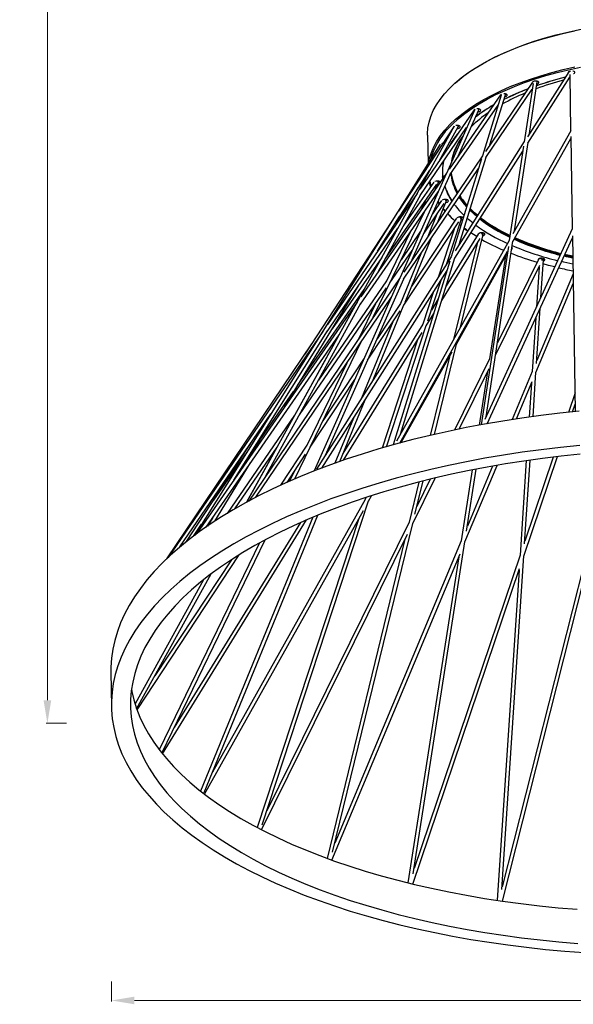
# Model space of a CAD drawing. Header units: inches. Extents: x -1104 to 2865, y 14607 to 16076.
# Tile 8 of 10: x 2217 to 2507, y 14646 to 15161. Entities that reach past the tile are written whole.
import ezdxf

# ---------------------------------------------------------------- set-up
doc = ezdxf.new("R2010")
doc.units = ezdxf.units.IN
doc.header["$MEASUREMENT"] = 0
doc.styles.add('romand', font='romand.shx')
doc.dimstyles.new('副本 (2) (2) 1-1尺寸界线', dxfattribs={"dimtxt": 4, "dimasz": 4, "dimexe": 0.618, "dimexo": 0.618, "dimgap": 0.618, "dimtad": 1, "dimtoh": 1, "dimdsep": 46, "dimtxsty": 'romand', "dimcen": 0, "dimclrd": 3, "dimclre": 3, "dimclrt": 6, "dimadec": 0, "dimazin": 2, "dimtfac": 1, "dimtofl": 0, "dimtmove": 0, "dimatfit": 3, "dimfxl": 0, "dimlwd": 13, "dimlwe": 13, "dimarcsym": 0})

# ---------------------------------------------------------------- blocks, each defined once
blk = doc.blocks.new('*D17')
at = {"color": 3, "lineweight": 13}
for p, q in [((2265.47, 14657.74), (2265.47, 14647.12)), ((2865.15, 14657.74), (2865.15, 14647.12)), ((2277.47, 14647.74), (2853.15, 14647.74))]:
    blk.add_line(p, q, dxfattribs=at)
at = {"color": 3}
for points in [[(2277.47, 14649.74), (2277.47, 14645.74), (2265.47, 14647.74)], [(2853.15, 14649.74), (2853.15, 14645.74), (2865.15, 14647.74)]]:
    blk.add_solid(points, dxfattribs=at)
at = {"layer": 'Defpoints', "color": 0}
for p in [(2865.15, 14815.08), (2265.47, 14802.08), (2865.15, 14647.74)]:
    blk.add_point(p, dxfattribs=at)
at = {"color": 6, "insert": (2565.31, 14654.35), "char_height": 12, "attachment_point": 5, "style": 'romand'}
blk.add_mtext('%%C600', dxfattribs=at)
blk = doc.blocks.new('*D18')
at = {"color": 3, "lineweight": 13}
for p, q in [((2241.94, 15950.76), (2231.32, 15950.76)), ((2231.94, 14804.83), (2231.94, 15938.76)), ((2241.94, 14792.83), (2231.32, 14792.83))]:
    blk.add_line(p, q, dxfattribs=at)
at = {"color": 3}
for points in [[(2229.94, 15938.76), (2233.94, 15938.76), (2231.94, 15950.76)], [(2229.94, 14804.83), (2233.94, 14804.83), (2231.94, 14792.83)]]:
    blk.add_solid(points, dxfattribs=at)
at = {"layer": 'Defpoints', "color": 0}
for p in [(2231.94, 15950.76), (2474.29, 15950.76), (2266.25, 14792.83)]:
    blk.add_point(p, dxfattribs=at)
at = {"color": 6, "insert": (2225.32, 15371.79), "char_height": 12, "width": 410.8084, "attachment_point": 5, "rotation": 90, "style": 'romand'}
blk.add_mtext('1500', dxfattribs=at)

msp = doc.modelspace()

# ---------------------------------------------------------------- linework, layer by layer
at = {"color": 7, "linetype": 'Continuous', "lineweight": 25}
for p, q in [((2504.701, 15133.776), (2483.073, 15099.68)), ((2485.759, 15128.385), (2461.142, 15092.033)), ((2483.39, 15096.446), (2505.249, 15130.906)), ((2484.138, 15101.359), (2488.276, 15128.544)), ((2485.751, 15128.374), (2485.661, 15128.241)), ((2488.276, 15128.544), (2488.301, 15128.758)), ((2504.771, 15130.152), (2505.259, 15130.277)), ((2505.225, 15132.298), (2505.722, 15102.709)), ((2461.435, 15088.899), (2485.665, 15124.68)), ((2486.101, 15127.544), (2481.476, 15097.163)), ((2485.138, 15123.902), (2485.572, 15124.07)), ((2469.106, 15121.66), (2442.195, 15082.797)), ((2469.431, 15121.554), (2459.612, 15089.774)), ((2463.462, 15095.459), (2471.578, 15121.727)), ((2470.906, 15122.222), (2470.783, 15122.222)), ((2471.578, 15121.727), (2471.667, 15122.106)), ((2455.222, 15113.763), (2426.847, 15072.265)), ((2455.572, 15114.086), (2440.69, 15080.566)), ((2442.511, 15079.739), (2467.793, 15116.25)), ((2446.858, 15089.53), (2457.622, 15113.775)), ((2457.061, 15114.396), (2456.633, 15114.381)), ((2467.012, 15115.122), (2467.543, 15115.441)), ((2444.751, 15105.273), (2336.374, 14908.612)), ((2444.705, 15105.203), (2415.602, 15060.775)), ((2427.073, 15069.052), (2451.324, 15104.519)), ((2437.137, 15087.313), (2446.843, 15104.925)), ((2446.462, 15104.235), (2446.652, 15104.525)), ((2505.765, 15102.785), (2475.51, 15048.889)), ((2430.87, 15100.511), (2431.097, 15085.696)), ((2475.535, 15044.847), (2505.788, 15098.742)), ((2505.769, 15099.909), (2506.581, 15051.521)), ((2437.451, 15095.822), (2309.107, 14891.312)), ((2445.133, 15036.135), (2480.728, 15092.25)), ((2481.496, 15097.194), (2445.229, 15040.019)), ((2481.13, 15094.887), (2473.613, 15045.508)), ((2476.388, 15050.453), (2483.425, 15096.677)), ((2459.614, 15089.776), (2418.397, 15028.911)), ((2459.139, 15088.242), (2443.301, 15036.981)), ((2447.382, 15043.414), (2461.5, 15089.109)), ((2413.832, 15054.423), (2432.077, 15082.275)), ((2418.289, 15025.184), (2457.586, 15083.214)), ((2440.759, 15080.723), (2395.885, 15015.917)), ((2440.588, 15080.336), (2416.513, 15026.112)), ((2422.888, 15035.542), (2442.62, 15079.984)), ((2443.135, 15079.473), (2443.022, 15080.477)), ((2408.834, 15035.954), (2435.758, 15074.863)), ((2414.816, 15054.669), (2426.006, 15073.008)), ((2434.142, 15076.042), (2418.346, 15053.215)), ((2432.488, 15073.652), (2431.836, 15076.018)), ((2434.868, 15072.215), (2436.449, 15075.475)), ((2425.368, 15070.101), (2378.429, 15001.452)), ((2395.741, 15012.195), (2436.412, 15070.932)), ((2405.225, 15029.405), (2427.345, 15069.545)), ((2435.041, 15067.843), (2434.702, 15068.462)), ((2429.649, 15066.035), (2427.455, 15061.509)), ((2429.01, 15049.331), (2439.62, 15064.801)), ((2438.237, 15066.321), (2433.462, 15059.359)), ((2437.07, 15064.619), (2436.303, 15065.756)), ((2436.436, 15055.548), (2440.661, 15065.864)), ((2444.962, 15064.295), (2444.863, 15064.427)), ((2402.468, 15005.387), (2429.187, 15060.498)), ((2404.715, 15039.896), (2416.115, 15058.06)), ((2446.041, 15057.112), (2422.365, 15021.197)), ((2435.758, 15059.17), (2430.966, 15047.47)), ((2440.709, 15032.895), (2448.561, 15056.782)), ((2412.148, 15055.503), (2366.604, 14985.977)), ((2377.652, 14996.772), (2415.305, 15051.84)), ((2415.128, 15051.582), (2406.731, 15036.382)), ((2418.434, 15011.6), (2447.209, 15055.25)), ((2444.703, 15051.448), (2436.339, 15026.006)), ((2449.964, 15051.77), (2451.193, 15050.869)), ((2506.611, 15051.585), (2460.892, 14951.69)), ((2421.774, 15049.792), (2409.367, 15024.201)), ((2427.257, 15050.311), (2416.991, 15035.343)), ((2419.06, 15013.127), (2432.738, 15046.521)), ((2438.295, 15014.003), (2458.314, 15046.501)), ((2457.316, 15048.695), (2440.659, 15021.654)), ((2448.105, 15000.068), (2459.908, 15048.506)), ((2451.895, 15050.529), (2451.648, 15050.701)), ((2462.128, 14949.584), (2506.659, 15046.885)), ((2506.643, 15047.825), (2508.186, 14955.895)), ((2473.628, 15045.536), (2414.649, 14940.47)), ((2456.738, 15043.943), (2444.467, 14993.588)), ((2473.136, 15042.376), (2458.922, 14949.008)), ((2461.583, 14953.198), (2475.569, 15045.069)), ((2443.302, 15036.983), (2372.747, 14925.755)), ((2406.861, 15036.618), (2380.983, 14999.22)), ((2411.142, 15023.277), (2422.805, 15040.283)), ((2416.383, 14939.473), (2472.759, 15039.902)), ((2427.268, 15038.443), (2416.641, 15012.499)), ((2416.71, 14944.141), (2445.196, 15036.34)), ((2445.931, 14991.147), (2472.589, 15038.786)), ((2471.692, 15037.184), (2463.338, 14983.544)), ((2489.102, 15035.821), (2467.485, 14991.968)), ((2442.592, 15034.687), (2412.879, 14938.516)), ((2466.488, 14985.423), (2489.674, 15032.457)), ((2489.206, 15031.509), (2487.824, 15010.536)), ((2490.165, 15015.652), (2491.464, 15035.351)), ((2416.534, 15026.158), (2337.258, 14909.089)), ((2375.493, 14926.35), (2441.052, 15029.701)), ((2377.404, 14933.096), (2418.392, 15025.416)), ((2430.994, 15003.34), (2438.162, 15025.145)), ((2506.976, 15027.972), (2487.986, 14982.596)), ((2356.199, 14958.603), (2394.723, 15021.74)), ((2363.838, 14954.303), (2409.403, 15020.742)), ((2416.026, 15025.014), (2371.544, 14924.827)), ((2409.407, 15024.285), (2373.756, 14972.302)), ((2487.581, 14976.446), (2507.06, 15022.991)), ((2341.016, 14911.072), (2411.935, 15015.8)), ((2362.841, 14969.489), (2397.619, 15019.747)), ((2397.229, 15019.184), (2393.605, 15012.624)), ((2433.792, 15018.256), (2428.322, 15001.615)), ((2436.459, 15014.836), (2432.844, 15008.967)), ((2394.038, 15013.25), (2310.131, 14892.074)), ((2346.189, 14922.278), (2395.961, 15012.595)), ((2403.558, 15012.219), (2394.643, 14993.831)), ((2402.453, 14972.585), (2418.527, 15011.827)), ((2416.657, 15012.538), (2404.461, 14994.037)), ((2487.891, 14981.153), (2489.795, 15010.038)), ((2399.519, 14982.908), (2416.485, 15008.644)), ((2430.156, 15000.79), (2434.095, 15007.185)), ((2487.454, 15004.921), (2485.606, 14976.894)), ((2428.329, 15001.638), (2386.616, 14933.922)), ((2412.726, 15002.941), (2396.352, 14962.968)), ((2409.36, 14937.526), (2430.189, 15000.891)), ((2375.978, 14997.868), (2295.122, 14879.616)), ((2314.946, 14895.514), (2384.555, 14996.041)), ((2329.502, 14920.049), (2378.556, 14998.212)), ((2384.003, 14995.244), (2361.16, 14953.897)), ((2386.825, 14930.447), (2428.037, 14997.35)), ((2370.138, 14991.371), (2294.348, 14878.881)), ((2361.392, 14920.666), (2396.38, 14992.829)), ((2425.641, 14993.462), (2407.034, 14936.856)), ((2434.434, 14943.97), (2445.944, 14991.202)), ((2417.126, 14939.672), (2443.727, 14987.209)), ((2442.284, 14984.631), (2432.252, 14943.463)), ((2388.554, 14981.273), (2367.683, 14938.224)), ((2397.759, 14983.87), (2376.126, 14951.055)), ((2463.341, 14983.561), (2444.962, 14946.279)), ((2447.445, 14946.791), (2463.093, 14978.535)), ((2462.311, 14976.949), (2457.931, 14948.826)), ((2485.607, 14976.911), (2475.065, 14951.72)), ((2486.056, 14953.307), (2487.582, 14976.467)), ((2369.467, 14937.319), (2392.817, 14972.741)), ((2477.38, 14952.071), (2485.555, 14971.605)), ((2485.202, 14970.761), (2484.033, 14953.03)), ((2338.007, 14933.6), (2360.683, 14966.371)), ((2508.02, 14965.761), (2504.559, 14955.525)), ((2384.922, 14929.786), (2398.136, 14962.046)), ((2506.746, 14955.751), (2508.12, 14959.813)), ((2301.312, 14885.125), (2348.915, 14954.744)), ((2361.268, 14954.093), (2325.998, 14902.665)), ((2392.035, 14952.428), (2382.394, 14928.891)), ((2304.807, 14887.99), (2339.868, 14941.513)), ((2343.022, 14940.848), (2336.477, 14930.121)), ((2367.724, 14938.31), (2353.906, 14917.349)), ((2336.337, 14934.702), (2318.89, 14909.49)), ((2330.083, 14905.086), (2352.215, 14937.356)), ((2351.22, 14935.906), (2336.041, 14908.431)), ((2357.316, 14918.887), (2367.073, 14933.688)), ((2481.246, 14880.341), (2498.847, 14932.391)), ((2319.619, 14898.655), (2338.154, 14929.03)), ((2450.431, 14887.673), (2467.216, 14927.782)), ((2464.875, 14927.37), (2451.716, 14895.925)), ((2482.53, 14930.234), (2479.266, 14880.709)), ((2481.667, 14886.737), (2484.554, 14930.526)), ((2496.646, 14932.126), (2481.757, 14888.096)), ((2361.065, 14924.574), (2358.578, 14919.445)), ((2454.278, 14925.372), (2448.488, 14888.197)), ((2451.321, 14893.391), (2456.366, 14925.783)), ((2426.29, 14918.999), (2421.176, 14898.013)), ((2423.074, 14897.352), (2434.785, 14921.11)), ((2424.257, 14902.206), (2428.486, 14919.56)), ((2432.254, 14920.498), (2425.254, 14906.298)), ((2400.012, 14909.09), (2401.57, 14911.875)), ((2398.172, 14909.898), (2318.341, 14767.239)), ((2344.329, 14739.696), (2400.041, 14909.179)), ((2398.494, 14910.877), (2398.162, 14909.865)), ((2313.996, 14756.63), (2373.4, 14901.657)), ((2314.18, 14755.707), (2397.278, 14904.203)), ((2292.162, 14776.773), (2367.583, 14899.21)), ((2364.365, 14897.8), (2298.34, 14790.615)), ((2308.35, 14890.743), (2312.639, 14896.941)), ((2370.797, 14900.578), (2312.115, 14757.313)), ((2318.432, 14900.549), (2315.66, 14896.006)), ((2394.909, 14899.971), (2341.744, 14738.237)), ((2421.183, 14898.039), (2346.734, 14747.013)), ((2381.151, 14725.318), (2423.087, 14897.404)), ((2344.043, 14737.031), (2420.347, 14891.821)), ((2342.951, 14887.212), (2290.461, 14778.948)), ((2291.83, 14777.188), (2345.964, 14888.844)), ((2419.003, 14889.094), (2378.307, 14722.097)), ((2448.492, 14888.221), (2382.311, 14730.08)), ((2423.371, 14713.938), (2450.436, 14887.706)), ((2278.848, 14799.856), (2332.362, 14881.034)), ((2380.766, 14721.206), (2447.867, 14881.548)), ((2328.241, 14878.416), (2288.114, 14817.545)), ((2447.207, 14879.97), (2420.623, 14709.288)), ((2479.267, 14880.734), (2423.805, 14716.724)), ((2469.745, 14705.883), (2481.247, 14880.363)), ((2512.573, 14875.799), (2469.834, 14707.224)), ((2278.65, 14800.415), (2317.656, 14871.017)), ((2423.191, 14708.664), (2479.007, 14873.721)), ((2478.756, 14872.979), (2467.363, 14700.148)), ((2313.661, 14867.923), (2277.8, 14803.013)), ((2470.005, 14699.762), (2512.812, 14868.601)), ((2265.154, 14819.532), (2265.428, 14801.67))]:
    msp.add_line(p, q, dxfattribs=at)
at = {"color": 8, "linetype": 'Continuous', "lineweight": 25}
for p, q in [((2488.272, 15128.783), (2488.276, 15128.544)), ((2438.865, 15077.987), (2438.754, 15078.839)), ((2432.749, 15074.029), (2432.154, 15076.482)), ((2435.167, 15068.127), (2434.868, 15068.702)), ((2437.183, 15064.784), (2436.404, 15065.984))]:
    msp.add_line(p, q, dxfattribs=at)
at = {"color": 7, "linetype": 'Continuous', "lineweight": 25, "flags": 128}
for points in [[(2445.462, 15127.985), (2446.472, 15128.865), (2449.828, 15131.561), (2453.488, 15134.177), (2457.443, 15136.708), (2461.681, 15139.146), (2466.19, 15141.484), (2470.96, 15143.715), (2475.975, 15145.835), (2481.223, 15147.837), (2486.69, 15149.715), (2492.36, 15151.464), (2498.217, 15153.08), (2504.246, 15154.558), (2510.43, 15155.894), (2516.753, 15157.084), (2523.196, 15158.126), (2529.743, 15159.016), (2536.375, 15159.752), (2543.074, 15160.331), (2549.821, 15160.753), (2556.599, 15161.016)], [(2441.774, 15104.223), (2443.912, 15106.414), (2446.95, 15109.177), (2450.3, 15111.868), (2453.955, 15114.481), (2457.903, 15117.008), (2462.135, 15119.442), (2466.637, 15121.776), (2471.399, 15124.004), (2476.407, 15126.121), (2481.647, 15128.119), (2487.105, 15129.994), (2492.766, 15131.741), (2498.615, 15133.354), (2504.634, 15134.83), (2510.809, 15136.164)], [(2505.587, 15134.121), (2505.06, 15133.974), (2504.641, 15133.726), (2504.46, 15133.428), (2504.456, 15133.39)], [(2507.218, 15132.763), (2507.351, 15132.812), (2507.77, 15133.059), (2507.951, 15133.358), (2507.866, 15133.661), (2507.529, 15133.924), (2506.99, 15134.106), (2506.806, 15134.139)], [(2488.101, 15127.391), (2488.517, 15127.516), (2488.937, 15127.764), (2489.118, 15128.062), (2489.033, 15128.366), (2488.695, 15128.629), (2488.156, 15128.811), (2487.498, 15128.884)], [(2488.545, 15128.696), (2488.5, 15128.677), (2488.289, 15128.604)], [(2471.256, 15120.684), (2471.332, 15120.695), (2471.926, 15120.854), (2472.345, 15121.102), (2472.526, 15121.4), (2472.441, 15121.704), (2472.104, 15121.967), (2471.565, 15122.149), (2470.906, 15122.222)], [(2471.953, 15122.034), (2471.908, 15122.015), (2471.636, 15121.925)], [(2455.572, 15114.086), (2455.37, 15113.943), (2455.244, 15113.791)], [(2457.205, 15112.835), (2457.487, 15112.869), (2458.08, 15113.028), (2458.499, 15113.276), (2458.68, 15113.574), (2458.595, 15113.878), (2458.258, 15114.141), (2457.719, 15114.323), (2457.061, 15114.396)], [(2458.107, 15114.208), (2458.062, 15114.189), (2457.744, 15114.087)], [(2431.524, 15086.377), (2431.955, 15088.459), (2432.876, 15091.477), (2434.142, 15094.474), (2435.751, 15097.442), (2437.698, 15100.372), (2439.978, 15103.257), (2442.584, 15106.089), (2445.51, 15108.86), (2447.672, 15110.702)], [(2444.718, 15105.214), (2444.691, 15105.19), (2444.514, 15104.91)], [(2446.381, 15105.643), (2445.704, 15105.597), (2445.65, 15105.588)], [(2446.373, 15104.073), (2446.807, 15104.117), (2447.401, 15104.276), (2447.82, 15104.523), (2448.001, 15104.822), (2447.916, 15105.125), (2447.579, 15105.388), (2447.04, 15105.57), (2446.381, 15105.643)], [(2447.428, 15105.456), (2447.383, 15105.437), (2447.032, 15105.326)], [(2438.806, 15096.219), (2438.516, 15096.184), (2438.169, 15096.108)], [(2436.229, 15075.021), (2436.477, 15075.053), (2436.902, 15075.152)], [(2437.098, 15076.391), (2437.053, 15076.373), (2436.74, 15076.272)], [(2440.467, 15065.39), (2440.618, 15065.411), (2441.212, 15065.57), (2441.631, 15065.818), (2441.812, 15066.116), (2441.727, 15066.42), (2441.39, 15066.682), (2440.851, 15066.864), (2440.192, 15066.938)], [(2441.239, 15066.75), (2441.194, 15066.731), (2440.905, 15066.636)], [(2443.59, 15066.113), (2442.834, 15067.308), (2441.377, 15069.985)], [(2451.354, 15063.044), (2450.15, 15064.443), (2448.261, 15066.927)], [(2440.031, 15060.857), (2439.328, 15061.678), (2439.073, 15061.986)], [(2456.623, 15057.982), (2455.251, 15059.17), (2452.931, 15061.372)], [(2456.819, 15058.291), (2455.449, 15059.478), (2453.05, 15061.759)], [(2457.037, 15058.635), (2455.44, 15060.011), (2453.174, 15062.159)], [(2449.06, 15057.624), (2449.015, 15057.605), (2448.752, 15057.518)], [(2454.512, 15054.655), (2452.363, 15056.412), (2451.602, 15057.073)], [(2448.303, 15053.169), (2447.841, 15053.529), (2447.564, 15053.748)], [(2456.579, 15047.498), (2454.924, 15048.521), (2453.552, 15049.407)], [(2459.777, 15047.965), (2460.294, 15048.111), (2460.714, 15048.359), (2460.894, 15048.657), (2460.81, 15048.961), (2460.472, 15049.224), (2459.933, 15049.406), (2459.275, 15049.479)], [(2460.322, 15049.291), (2460.277, 15049.272), (2460.044, 15049.193)], [(2474.945, 15040.973), (2475.075, 15041.072), (2475.256, 15041.37), (2475.171, 15041.674), (2475.068, 15041.783)], [(2490.66, 15036.173), (2489.983, 15036.127), (2489.389, 15035.967), (2488.97, 15035.72), (2488.789, 15035.422), (2488.811, 15035.23)], [(2491.422, 15034.719), (2491.68, 15034.805), (2492.099, 15035.053), (2492.28, 15035.351), (2492.195, 15035.655), (2491.858, 15035.918), (2491.319, 15036.1), (2490.66, 15036.173)], [(2491.707, 15035.985), (2491.662, 15035.966), (2491.495, 15035.907)], [(2506.838, 15036.214), (2503.528, 15036.973), (2502.263, 15037.28)], [(2506.831, 15036.588), (2503.633, 15037.323), (2502.418, 15037.618)], [(2506.823, 15037.121), (2503.625, 15037.856), (2502.636, 15038.095)], [(2506.821, 15037.237), (2503.475, 15038.004), (2502.682, 15038.195)], [(2497.479, 15031.633), (2494.225, 15032.448), (2491.324, 15033.224)], [(2506.891, 15033.036), (2502.229, 15034.071), (2500.935, 15034.378)], [(2510.193, 14956.091), (2500.102, 14955.042), (2490.088, 14953.838), (2480.162, 14952.481), (2470.336, 14950.973), (2460.622, 14949.316), (2451.032, 14947.511), (2441.575, 14945.56), (2432.265, 14943.466), (2423.111, 14941.232), (2414.124, 14938.86), (2405.315, 14936.352), (2396.695, 14933.712), (2388.273, 14930.943), (2380.06, 14928.048), (2372.065, 14925.031), (2364.297, 14921.894), (2356.766, 14918.642), (2349.481, 14915.279), (2342.45, 14911.809), (2335.681, 14908.235), (2329.183, 14904.562), (2322.963, 14900.794), (2317.028, 14896.936), (2311.386, 14892.992), (2306.043, 14888.967), (2301.005, 14884.865), (2296.279, 14880.692), (2291.869, 14876.452), (2287.782, 14872.151), (2284.021, 14867.793), (2280.592, 14863.383), (2277.498, 14858.927), (2274.743, 14854.43), (2272.331, 14849.897), (2270.263, 14845.334), (2268.543, 14840.746), (2267.173, 14836.139), (2266.154, 14831.517), (2265.487, 14826.887), (2265.174, 14822.253), (2265.154, 14819.532)], [(2510.466, 14938.23), (2500.376, 14937.18), (2490.361, 14935.976), (2480.436, 14934.62), (2470.61, 14933.111), (2460.896, 14931.454), (2451.305, 14929.649), (2441.849, 14927.698), (2432.538, 14925.605), (2423.384, 14923.37), (2414.398, 14920.998), (2405.589, 14918.49), (2396.969, 14915.85), (2388.547, 14913.081), (2380.334, 14910.186), (2372.339, 14907.169), (2364.571, 14904.032), (2357.04, 14900.781), (2349.755, 14897.418), (2342.724, 14893.947), (2335.955, 14890.373), (2329.457, 14886.7), (2323.237, 14882.933), (2317.302, 14879.074), (2311.66, 14875.13), (2306.317, 14871.105), (2301.279, 14867.004), (2296.552, 14862.83), (2292.143, 14858.591), (2288.055, 14854.289), (2284.295, 14849.931), (2280.866, 14845.521), (2277.772, 14841.065), (2275.017, 14836.568), (2272.604, 14832.036), (2270.537, 14827.473), (2268.817, 14822.885), (2267.447, 14818.277), (2266.428, 14813.655), (2265.761, 14809.025), (2265.447, 14804.391), (2265.488, 14799.76), (2265.881, 14795.136), (2266.628, 14790.525), (2267.726, 14785.933), (2269.176, 14781.365), (2270.975, 14776.826), (2273.121, 14772.322), (2275.611, 14767.858), (2278.443, 14763.439), (2281.613, 14759.07), (2285.118, 14754.758), (2288.953, 14750.506), (2293.114, 14746.319), (2297.596, 14742.204), (2302.393, 14738.164), (2307.501, 14734.204), (2312.912, 14730.329), (2318.621, 14726.543), (2324.621, 14722.852), (2330.905, 14719.259), (2337.465, 14715.768), (2344.294, 14712.384), (2351.383, 14709.111), (2358.725, 14705.952), (2366.31, 14702.912), (2374.13, 14699.993), (2382.176, 14697.2), (2390.437, 14694.535), (2398.905, 14692.002), (2407.569, 14689.604), (2416.418, 14687.343), (2425.444, 14685.222), (2434.634, 14683.244), (2443.979, 14681.411), (2453.467, 14679.725), (2463.086, 14678.188), (2472.827, 14676.802), (2482.676, 14675.569), (2492.623, 14674.49), (2502.655, 14673.566), (2512.762, 14672.799)], [(2510.667, 14933.672), (2500.762, 14932.614), (2490.936, 14931.402), (2481.201, 14930.038), (2471.568, 14928.522), (2462.05, 14926.858), (2452.657, 14925.047), (2443.402, 14923.091), (2434.296, 14920.993), (2425.349, 14918.755), (2416.573, 14916.38), (2407.978, 14913.871), (2399.575, 14911.23), (2391.374, 14908.462), (2383.385, 14905.57), (2375.618, 14902.556), (2368.082, 14899.425), (2360.786, 14896.18), (2353.74, 14892.826), (2346.951, 14889.367), (2340.429, 14885.806), (2334.181, 14882.149), (2328.214, 14878.398), (2322.536, 14874.561), (2317.155, 14870.639), (2312.075, 14866.64), (2307.305, 14862.567), (2302.849, 14858.425), (2298.712, 14854.219), (2294.901, 14849.956), (2291.419, 14845.639), (2288.271, 14841.274), (2285.46, 14836.866), (2282.991, 14832.421), (2280.866, 14827.945), (2279.087, 14823.442), (2277.657, 14818.917), (2276.578, 14814.378), (2275.85, 14809.829), (2275.476, 14805.275), (2275.454, 14800.722), (2275.786, 14796.177), (2276.471, 14791.643), (2277.507, 14787.128), (2278.895, 14782.635), (2280.631, 14778.172), (2282.714, 14773.742), (2285.142, 14769.353), (2287.911, 14765.008), (2291.019, 14760.714), (2294.46, 14756.475), (2298.232, 14752.296), (2302.329, 14748.184), (2306.747, 14744.142), (2311.48, 14740.176), (2316.522, 14736.29), (2321.867, 14732.49), (2327.509, 14728.78), (2333.441, 14725.164), (2339.655, 14721.646), (2346.145, 14718.232), (2352.902, 14714.925), (2359.917, 14711.73), (2367.183, 14708.65), (2374.69, 14705.688), (2382.43, 14702.849), (2390.393, 14700.136), (2398.568, 14697.553), (2406.947, 14695.101), (2415.519, 14692.786), (2424.274, 14690.608), (2433.201, 14688.572), (2442.288, 14686.678), (2451.526, 14684.931), (2460.902, 14683.331), (2470.406, 14681.881), (2480.026, 14680.583), (2489.749, 14679.438), (2499.565, 14678.447), (2509.46, 14677.612)], [(2275.971, 14810.765), (2276.197, 14809.505), (2277.234, 14804.989), (2278.621, 14800.497), (2280.357, 14796.033), (2282.441, 14791.604), (2284.869, 14787.214), (2287.638, 14782.87), (2290.745, 14778.575), (2294.187, 14774.336), (2297.958, 14770.158), (2302.056, 14766.045), (2306.473, 14762.004), (2311.206, 14758.038), (2316.248, 14754.152), (2321.593, 14750.352), (2327.236, 14746.641), (2333.167, 14743.025), (2339.382, 14739.508), (2345.871, 14736.094), (2352.628, 14732.787), (2359.643, 14729.592), (2366.909, 14726.511), (2374.417, 14723.55), (2382.156, 14720.711), (2390.119, 14717.998), (2398.295, 14715.414), (2406.674, 14712.963), (2415.246, 14710.647), (2424.001, 14708.47), (2432.927, 14706.433), (2442.015, 14704.54), (2451.252, 14702.793), (2460.629, 14701.193), (2470.133, 14699.743), (2479.752, 14698.445), (2489.475, 14697.3), (2499.291, 14696.309), (2509.187, 14695.474)]]:
    msp.add_lwpolyline(points, dxfattribs=at)
at = {"color": 8, "linetype": 'Continuous', "lineweight": 25, "flags": 128}
for points in [[(2430.87, 15100.511), (2430.87, 15101.324), (2431.093, 15104.361), (2431.665, 15107.392), (2432.586, 15110.411), (2433.852, 15113.408), (2435.461, 15116.375), (2437.408, 15119.306), (2439.688, 15122.191), (2442.294, 15125.023), (2445.22, 15127.794), (2448.457, 15130.497), (2451.998, 15133.124), (2455.832, 15135.669), (2459.95, 15138.125), (2464.339, 15140.484), (2468.988, 15142.742), (2473.885, 15144.89), (2479.017, 15146.925), (2484.369, 15148.839), (2489.928, 15150.629), (2495.677, 15152.289), (2501.602, 15153.815), (2507.687, 15155.202)], [(2447.672, 15110.702), (2448.748, 15111.563), (2452.288, 15114.191), (2456.122, 15116.736), (2460.24, 15119.191), (2464.629, 15121.551), (2469.278, 15123.808), (2474.175, 15125.957), (2479.307, 15127.991), (2484.659, 15129.906), (2490.218, 15131.696), (2495.967, 15133.355), (2501.892, 15134.881), (2507.978, 15136.269)], [(2471.575, 15122.146), (2471.608, 15121.908), (2471.578, 15121.727)], [(2446.652, 15104.525), (2446.677, 15104.604), (2446.677, 15104.624)], [(2436.385, 15075.917), (2436.336, 15075.699), (2436.33, 15075.689)], [(2448.261, 15066.927), (2448.093, 15067.171), (2447.416, 15068.196)], [(2440.102, 15060.963), (2439.379, 15061.831), (2439.134, 15062.136)], [(2440.468, 15066.309), (2440.487, 15066.09), (2440.454, 15066.018)], [(2448.218, 15057.211), (2448.304, 15056.997), (2448.279, 15056.873)], [(2448.306, 15053.18), (2447.766, 15053.61), (2447.57, 15053.767)], [(2451.648, 15050.701), (2451.194, 15051.021), (2450, 15051.888)], [(2459.4, 15048.9), (2459.55, 15048.696), (2459.572, 15048.547), (2459.57, 15048.542)]]:
    msp.add_lwpolyline(points, dxfattribs=at)
at = {"color": 7, "linetype": 'Continuous', "lineweight": 25}
for centre, radius, start, end in [((2487.315, 15126.07), 2.82, 86.28321, 119.25863), ((2546.409, 14965.005), 170.307, 105.14121, 110.15835), ((2548.38, 14951.722), 184.835, 104.25945, 109.08323), ((2548.4, 14951.533), 185.054, 104.24089, 109.06434), ((2531.284, 14998.439), 135.075, 110.82923, 116.60039), ((2531.327, 14998.231), 135.32, 110.79387, 116.56122), ((2470.116, 15120.73), 1.374, 110.30416, 132.2044), ((2527.622, 15012.569), 119.147, 112.61181, 118.87419), ((2507.978, 15041.735), 85.872, 119.7252, 127.26862), ((2508.07, 15041.506), 86.158, 119.64455, 127.16668), ((2500.027, 15057.578), 66.276, 124.36828, 134.31649), ((2476.735, 15075.886), 39.434, 138.59839, 152.67639), ((2476.762, 15075.881), 39.396, 139.39672, 151.87807), ((2473.166, 15081.123), 30.409, 141.6822, 170.43719), ((2473.289, 15081.369), 30.322, 142.44354, 169.67585), ((2463.624, 15081.63), 25.026, 168.4282, 186.40435), ((2463.696, 15081.643), 25.017, 168.06702, 188.17504), ((2469.654, 15083.37), 26.54, 185.57648, 209.24315), ((2470.109, 15084.053), 27.021, 186.81449, 209.76981), ((2435.882, 15073.643), 2.941, 86.7136, 116.14992), ((2436.194, 15074.434), 2.15, 50.68668, 93.82243), ((2469.623, 15083.539), 31.251, 198.02046, 213.7398), ((2439.996, 15064.242), 2.703, 85.8323, 122.27928), ((2480.541, 15089.574), 39.089, 212.62714, 221.96244), ((2480.754, 15090.279), 39.369, 213.14847, 222.21383), ((2482.508, 15092.725), 47.17, 216.96456, 226.38888), ((2482.766, 15098.771), 57.136, 223.64102, 228.82713), ((2447.712, 15055.62), 2.212, 82.19033, 131.69921), ((2448.258, 15056.025), 1.804, 43.42373, 97.80507), ((2448.09, 15058.678), 2.419, 277.27144, 301.98044), ((2509.9, 15124.053), 84.905, 232.47761, 244.88712), ((2509.946, 15124.169), 84.66, 232.47811, 244.81803), ((2510.856, 15126.843), 86.929, 233.05172, 244.92019), ((2510.731, 15126.029), 86.199, 232.79257, 244.77776), ((2511.087, 15129.72), 94.024, 234.21833, 245.90545), ((2458.935, 15047.531), 1.977, 80.10599, 139.7307), ((2517.149, 15149.808), 118.913, 240.87903, 247.01242), ((2536.539, 15181.94), 148.65, 246.06182, 255.88605), ((2536.602, 15182.067), 148.424, 246.07311, 255.90074), ((2536.735, 15183.018), 148.866, 246.19227, 255.97685), ((2536.805, 15183.943), 149.674, 246.31316, 256.04425), ((2536.832, 15188.198), 157.94, 247.0389, 256.12556), ((2534.351, 15191.863), 164.362, 248.68496, 253.71211), ((2549.004, 15245.396), 219.886, 256.97942, 258.97381)]:
    msp.add_arc(centre, radius, start, end, dxfattribs=at)
at = {"color": 8, "linetype": 'Continuous', "lineweight": 25}
for centre, radius, start, end in [((2456.986, 15114.044), 0.691, 337.06634, 25.71842), ((2469.353, 15077.623), 38.317, 136.03557, 164.61964), ((2446.211, 15105.225), 0.699, 334.59635, 33.67396), ((2469.689, 15083.195), 26.814, 187.979, 209.23207), ((2435.27, 15075.689), 1.138, 11.56121, 51.51758), ((2436.075, 15075.312), 0.408, 23.6381, 63.79423), ((2467.729, 15082.797), 29.302, 197.96437, 205.92938), ((2439.086, 15065.677), 1.52, 24.54996, 55.82795), ((2439.929, 15065.034), 1.107, 48.56953, 67.85115), ((2482.226, 15097.388), 55.696, 222.97308, 228.3025), ((2446.524, 15055.995), 2.085, 35.67491, 59.74283), ((2446.87, 15052.959), 4.181, 66.1358, 72.78585), ((2457.347, 15046.845), 2.904, 45.02591, 63.33857), ((2461.015, 15055.31), 6.893, 255.62571, 260.76362), ((2487.606, 15030.514), 5.919, 59.5666, 69.57812), ((2490.34, 15034.851), 0.81, 29.10144, 70.9969), ((2490.952, 15038.853), 3.539, 263.40712, 278.31299)]:
    msp.add_arc(centre, radius, start, end, dxfattribs=at)
at = {"color": 7, "linetype": 'Continuous', "lineweight": 25}
for points, knots in [([(2457.622, 15113.775), (2457.691, 15113.925), (2457.765, 15114.085), (2457.788, 15114.277), (2457.79, 15114.289)], [0, 0, 0, 0, 0.9385378, 1, 1, 1, 1]), ([(2446.652, 15104.525), (2446.765, 15104.708), (2446.982, 15105.06), (2447.06, 15105.459), (2447.097, 15105.649)], [0, 0, 0, 0, 0.5237338, 1, 1, 1, 1]), ([(2446.843, 15104.925), (2446.93, 15105.085), (2447.036, 15105.277), (2447.073, 15105.506), (2447.079, 15105.545)], [0, 0, 0, 0, 0.832518, 1, 1, 1, 1]), ([(2436.449, 15075.475), (2436.539, 15075.667), (2436.692, 15075.993), (2436.744, 15076.335), (2436.765, 15076.476)], [0, 0, 0, 0, 0.5903596, 1, 1, 1, 1]), ([(2440.661, 15065.864), (2440.738, 15066.057), (2440.864, 15066.375), (2440.909, 15066.701), (2440.926, 15066.829)], [0, 0, 0, 0, 0.6065472, 1, 1, 1, 1]), ([(2448.561, 15056.782), (2448.623, 15056.974), (2448.721, 15057.279), (2448.754, 15057.585), (2448.766, 15057.698)], [0, 0, 0, 0, 0.62900609, 1, 1, 1, 1]), ([(2459.908, 15048.506), (2459.954, 15048.695), (2460.023, 15048.981), (2460.045, 15049.263), (2460.052, 15049.359)], [0, 0, 0, 0, 0.6600784, 1, 1, 1, 1]), ([(2491.464, 15035.351), (2491.476, 15035.529), (2491.491, 15035.761), (2491.495, 15035.985), (2491.496, 15036.038)], [0, 0, 0, 0, 0.7625328, 1, 1, 1, 1])]:
    msp.add_open_spline(points, degree=3, knots=knots, dxfattribs=at)

# ---------------------------------------------------------------- dimensions: what is measured, and where the dimension line sits
dim = msp.add_linear_dim(base=(2231.936, 15950.756), p1=(2266.254, 14792.831), p2=(2474.293, 15950.756), angle=90, text='1500', dimstyle='副本 (2) (2) 1-1尺寸界线', override={"dimtxt": 12, "dimasz": 12})
dim.commit()
dim.dimension.update_dxf_attribs({"geometry": '*D18', "text_midpoint": (2225.318, 15371.793)})
dim = msp.add_linear_dim(base=(2865.146, 14647.736), p1=(2265.467, 14802.075), p2=(2865.146, 14815.085), text='%%C<>', dimstyle='副本 (2) (2) 1-1尺寸界线', override={"dimtxt": 12, "dimasz": 12, "dimdec": 0})
dim.commit()
dim.dimension.update_dxf_attribs({"geometry": '*D17', "text_midpoint": (2565.307, 14654.354)})

doc.saveas('drawing.dxf')
